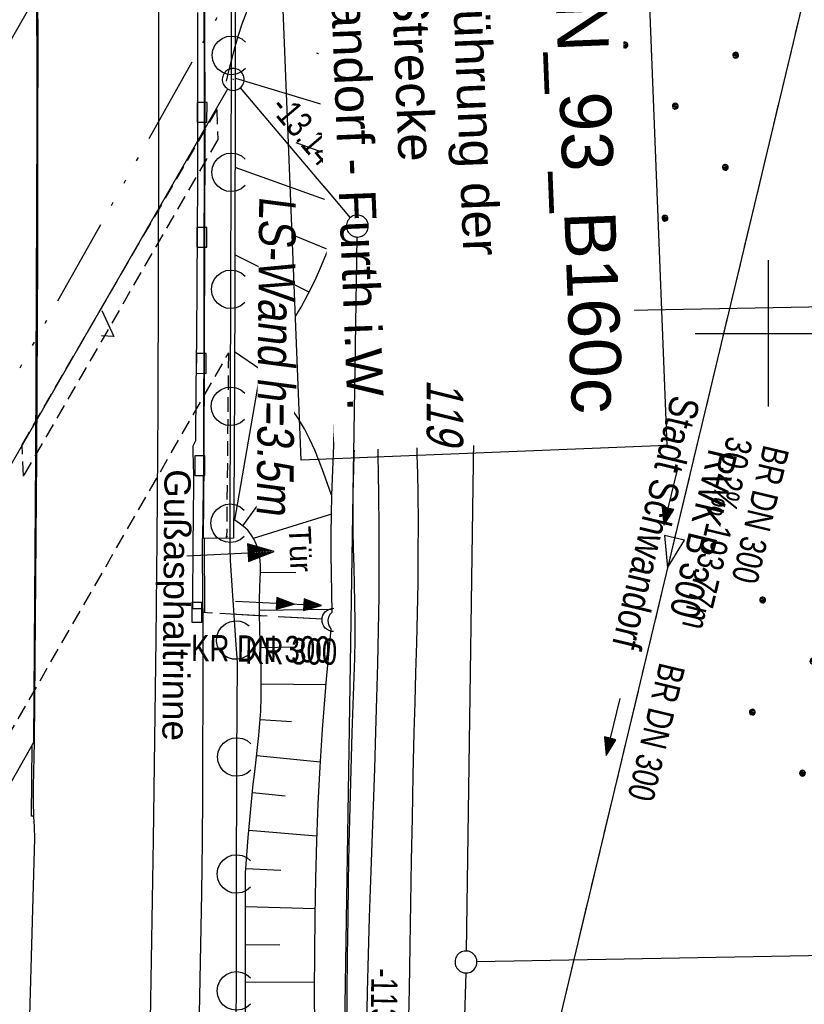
# Model space of a CAD drawing. Extents: x 511155 to 511479, y 464515 to 465450.
# Tile 22 of 41: x 511349 to 511402, y 464754 to 464821. Entities that reach past the tile are written whole.
import ezdxf

# ---------------------------------------------------------------- set-up
doc = ezdxf.new("R2010")
doc.units = 0
doc.header["$LTSCALE"] = 10
doc.header["$MEASUREMENT"] = 0
for name, pattern in [('ACAD_ISO14W100', [25.5, 12, -3, 0.5, -3, 0.5, -3, 0.5, -3]), ('AUSGEZOGEN', [0]), ('LT00', [0]), ('LT11', [0.30000000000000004, 0.2, -0.1]), ('LT12', [0.4, 0.3, -0.1]), ('LT17', [0.15000000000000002, 0.1, -0.05]), ('STRICHLINIE2', [0.375, 0.25, -0.125])]:
    doc.linetypes.add(name, pattern=pattern)
doc.layers.get('0').update_dxf_attribs({"linetype": 'LT00'})
for name, color, linetype in [('--EK_BW_TEXT_B', 20, 'LT00'), ('--EK_FBR', 1, 'LT00'), ('--EK_Halt-Pfeil', 4, 'LT00'), ('--EK_Haltung', 7, 'STRICHLINIE2'), ('--EK_Haltung-Text', 140, 'LT00'), ('--EL_DFK_AB_L', 21, 'LT00'), ('--EL_DFK_AB_P', 7, 'LT00'), ('--EL_Halt-Pfeil', 4, 'LT00'), ('--EL_Haltung', 182, 'STRICHLINIE2'), ('--EL_Haltung-Text', 182, 'LT00'), ('ABSTAND', 8, 'LT00'), ('ABWASSERLTG', 24, 'LT00'), ('ABWASSERLTG_FLIEßPF', 26, 'Continuous'), ('ABWASSERLTG_TEXT', 26, 'Continuous'), ('DB-KABEL', 210, 'ACAD_ISO14W100'), ('DFK_AB_L', 21, 'LT00'), ('DFK_AB_P', 7, 'LT00'), ('DFK_FLUR_NR', 250, 'LT00'), ('DFK_GZPKT', 250, 'LT00'), ('DFK_KATASTER', 250, 'LT00'), ('DFK_NUTZUNG', 250, 'LT00'), ('DL', 182, 'LT12'), ('DL_PFEIL', 201, 'LT00'), ('DL_TEXT', 182, 'LT00'), ('FELDWEG_TEXT', 1, 'Continuous'), ('LS-WAND_TEXT', 11, 'Continuous'), ('PFEIL', 140, 'AUSGEZOGEN'), ('RINNE_TEXT', 11, 'Continuous'), ('TOR_TEXT_B', 11, 'Continuous'), ('V103_AFBR_BAB', 250, 'LT00'), ('V103_BOESCH', 250, 'LT00'), ('V103_BOSCHUNG', 250, 'LT00'), ('V103_BR_KAPPE', 30, 'LT00'), ('V103_BR_WID', 30, 'LT17'), ('V103_BRUECK', 30, 'LT17'), ('V103_FELDWEG', 250, 'LT11'), ('V103_GRABEN', 250, 'LT00'), ('V103_H_BORD', 8, 'LT00'), ('V103_LAERM', 11, 'LT00'), ('V103_LD_MARK', 250, 'LT00'), ('V103_RASTER', 250, 'LT00'), ('V103_RINNE', 182, 'LT00'), ('V103_SINKK', 182, 'LT00'), ('V103_TOR', 10, 'LT00'), ('V103_UK_DURCH', 182, 'LT00')]:
    doc.layers.add(name, color=color, linetype=linetype)
doc.styles.add('Arial', font='ARIAL.TTF')
doc.styles.add('Beschrift', font='ARIAL.TTF')
doc.styles.add('Haltungsbeschriftung', font='ARIAL.TTF', dxfattribs={"width": 0.75})
doc.styles.get("Standard").update_dxf_attribs({"font": 'ARIAL.TTF'})
doc.styles.add('Versorgungsltg', font='ARIAL.TTF', dxfattribs={"width": 0.8, "height": 2})

# ---------------------------------------------------------------- blocks, each defined once
blk = doc.blocks.new('SYMB7052')
at = {"color": 0, "linetype": 'ByBlock'}
blk.add_lwpolyline([(0, 0), (0, 0.196), (0.076, 0.156)], dxfattribs=at)
blk = doc.blocks.new('SYMB7010')
at = {"color": 0, "linetype": 'ByBlock'}
for points in [[(-0.031408, 0.499213), (-0.09372799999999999, 0.4913399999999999), (-0.15457, 0.4757189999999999), (-0.212975, 0.452595), (-0.268021, 0.422333), (-0.31884, 0.385411), (-0.36463, 0.342411), (-0.40467, 0.29401), (-0.438329, 0.240973), (-0.465074, 0.184136), (-0.484486, 0.124395), (-0.496256, 0.062692), (-0.5002, 0)], [(0.5002, 0), (0.496256, 0.062692), (0.4844850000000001, 0.124395), (0.465074, 0.184136), (0.438329, 0.240973), (0.40467, 0.29401), (0.36463, 0.342411), (0.31884, 0.385411), (0.268021, 0.422333), (0.212975, 0.452595), (0.15457, 0.4757189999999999), (0.09372799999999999, 0.4913399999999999), (0.031408, 0.499213), (-0.031408, 0.499213)], [(-0.5002, 0), (-0.496256, -0.062692), (-0.484486, -0.124395), (-0.465075, -0.184136), (-0.438329, -0.240973), (-0.404671, -0.29401), (-0.36463, -0.342411), (-0.31884, -0.385411), (-0.268021, -0.422333), (-0.212975, -0.452595), (-0.154571, -0.4757189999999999), (-0.09372799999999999, -0.4913399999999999), (-0.031408, -0.499213), (0.031408, -0.499213)], [(0.031408, -0.499213), (0.09372799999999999, -0.491341), (0.15457, -0.4757189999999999), (0.212975, -0.452595), (0.268021, -0.422333), (0.31884, -0.385411), (0.36463, -0.342411), (0.404671, -0.294011), (0.438329, -0.240974), (0.465075, -0.184136), (0.484486, -0.124395), (0.496256, -0.062692), (0.500201, 0)]]:
    blk.add_lwpolyline(points, dxfattribs=at)
blk = doc.blocks.new('SYMB0003')
at = {"color": 0, "linetype": 'ByBlock'}
for p, q in [((-0.015712, 0), (0.010166, 0.012015)), ((0, -0.021257), (-0.015712, 0)), ((0.010166, 0.012015), (0, -0.021257))]:
    blk.add_line(p, q, dxfattribs=at)
for points in [[(-0.031395, 0.499013), (-0.093691, 0.491144), (-0.154509, 0.475528), (-0.21289, 0.452414), (-0.267913, 0.422164), (-0.318712, 0.385257), (-0.364484, 0.342274), (-0.404509, 0.293893), (-0.438154, 0.240877), (-0.464888, 0.184062), (-0.484292, 0.124345), (-0.496058, 0.062667), (-0.5, 0)], [(0.5, 0), (0.496057, 0.062667), (0.484292, 0.124345), (0.464888, 0.184062), (0.438153, 0.240877), (0.404509, 0.293893), (0.364484, 0.342274), (0.318712, 0.385257), (0.267913, 0.422164), (0.21289, 0.452414), (0.154509, 0.475528), (0.093691, 0.491144), (0.031395, 0.499013), (-0.031395, 0.499013)], [(-0.5, 0), (-0.496058, -0.062667), (-0.484292, -0.124345), (-0.464888, -0.184062), (-0.438154, -0.240877), (-0.404509, -0.293893), (-0.364485, -0.342274), (-0.318712, -0.385257), (-0.267914, -0.422164), (-0.21289, -0.452414), (-0.154509, -0.475529), (-0.093691, -0.491144), (-0.031395, -0.499014), (0.031395, -0.499014)], [(0.031395, -0.499014), (0.093691, -0.491144), (0.154509, -0.475529), (0.21289, -0.452414), (0.267914, -0.422164), (0.318712, -0.385257), (0.364485, -0.342274), (0.404509, -0.293893), (0.438154, -0.240877), (0.4648890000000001, -0.184062), (0.484292, -0.124345), (0.496058, -0.062667), (0.5, 0)]]:
    blk.add_lwpolyline(points, dxfattribs=at)
blk = doc.blocks.new('ABWASSER-FLIEßPF')
at = {"layer": 'ABWASSERLTG_FLIEßPF'}
for p, q in [((-2.109367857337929, 0.7031464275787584), (-2.10938214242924, -0.7031035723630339)), ((0, 0), (-2.109367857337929, 0.7031464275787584)), ((-2.10938214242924, -0.7031035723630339), (0, 0))]:
    blk.add_line(p, q, dxfattribs=at)
blk = doc.blocks.new('Ackerland7')
at = {"layer": 'DFK_NUTZUNG', "color": 0, "linetype": 'ByBlock'}
for p, q in [((-4, 3.92803148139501), (-4, 3.669651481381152)), ((-3.949999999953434, 3.627791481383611), (-3.949999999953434, 3.969891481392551)), ((-3.899999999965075, 3.990481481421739), (-3.899999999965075, 3.607201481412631)), ((-3.849999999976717, 3.60088148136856), (-3.849999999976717, 3.996801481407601)), ((-3.799999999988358, 3.990481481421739), (-3.799999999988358, 3.607201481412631)), ((-3.75, 3.627791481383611), (-3.75, 3.969891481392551)), ((-3.699999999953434, 3.92803148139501), (-3.699999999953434, 3.669651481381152)), ((-3.649999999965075, 3.797581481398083), (-3.649999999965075, 3.800291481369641)), ((3.699999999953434, 3.92918999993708), (3.699999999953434, 3.670809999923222)), ((3.749999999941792, 3.62894999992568), (3.749999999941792, 3.971049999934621)), ((3.799999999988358, 3.991639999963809), (3.799999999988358, 3.6083599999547)), ((3.849999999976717, 3.60203999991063), (3.849999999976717, 3.997959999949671)), ((3.899999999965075, 3.991639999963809), (3.899999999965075, 3.6083599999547)), ((3.949999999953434, 3.62894999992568), (3.949999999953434, 3.971049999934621)), ((3.999999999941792, 3.92918999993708), (3.999999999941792, 3.670809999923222)), ((4.049999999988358, 3.798739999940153), (4.049999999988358, 3.801449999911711)), ((-7.849999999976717, 0.1291857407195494), (-7.849999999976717, -0.1291942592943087)), ((-7.799999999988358, -0.1710642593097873), (-7.799999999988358, 0.1710457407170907)), ((-7.75, 0.1916357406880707), (-7.75, -0.19164425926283)), ((-7.699999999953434, -0.1979742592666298), (-7.699999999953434, 0.1979557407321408)), ((-7.649999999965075, 0.1916357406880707), (-7.649999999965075, -0.19164425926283)), ((-7.599999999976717, -0.1710642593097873), (-7.599999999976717, 0.1710457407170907)), ((-7.549999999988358, 0.1291857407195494), (-7.549999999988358, -0.1291942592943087)), ((-7.5, -0.001264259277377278), (-7.5, 0.001445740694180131)), ((-0.1499999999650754, 0.129190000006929), (-0.1499999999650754, -0.129190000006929)), ((-0.09999999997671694, -0.1710500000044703), (-0.09999999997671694, 0.1710500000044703)), ((-0.04999999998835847, 0.1916399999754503), (-0.04999999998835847, -0.1916399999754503)), ((0, -0.1979600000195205), (0, 0.1979600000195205)), ((0.05000000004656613, 0.1916399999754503), (0.05000000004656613, -0.1916399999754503)), ((0.1000000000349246, -0.1710500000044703), (0.1000000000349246, 0.1710500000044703)), ((0.1500000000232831, 0.129190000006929), (0.1500000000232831, -0.129190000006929)), ((0.2000000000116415, -0.001259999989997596), (0.2000000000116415, 0.001459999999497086)), ((7.549999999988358, 0.129190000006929), (7.549999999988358, -0.129190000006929)), ((7.599999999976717, -0.1710500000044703), (7.599999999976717, 0.1710500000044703)), ((7.649999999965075, 0.1916399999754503), (7.649999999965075, -0.1916399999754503)), ((7.699999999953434, -0.1979600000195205), (7.699999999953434, 0.1979600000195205)), ((7.749999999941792, 0.1916399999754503), (7.749999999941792, -0.1916399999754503)), ((7.799999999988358, -0.1710500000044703), (7.799999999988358, 0.1710500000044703)), ((7.849999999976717, 0.129190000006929), (7.849999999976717, -0.129190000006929)), ((7.899999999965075, -0.001259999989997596), (7.899999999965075, 0.001459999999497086)), ((-4, -3.670814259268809), (-4, -3.929194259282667)), ((-3.949999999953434, -3.971054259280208), (-3.949999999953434, -3.628954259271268)), ((-3.899999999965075, -3.608364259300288), (-3.899999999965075, -3.991644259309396)), ((-3.849999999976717, -3.997964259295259), (-3.849999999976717, -3.602044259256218)), ((-3.799999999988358, -3.608364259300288), (-3.799999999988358, -3.991644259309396)), ((-3.75, -3.971064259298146), (-3.75, -3.628954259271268)), ((-3.699999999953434, -3.670814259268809), (-3.699999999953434, -3.929194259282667)), ((-3.649999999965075, -3.801264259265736), (-3.649999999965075, -3.798554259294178)), ((3.699999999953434, -3.670814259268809), (3.699999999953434, -3.929194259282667)), ((3.749999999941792, -3.971054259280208), (3.749999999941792, -3.628954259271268)), ((3.799999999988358, -3.608364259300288), (3.799999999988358, -3.991644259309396)), ((3.849999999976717, -3.997964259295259), (3.849999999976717, -3.602044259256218)), ((3.899999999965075, -3.608364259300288), (3.899999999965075, -3.991644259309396)), ((3.949999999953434, -3.971054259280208), (3.949999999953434, -3.628954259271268)), ((3.999999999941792, -3.670814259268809), (3.999999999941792, -3.929194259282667)), ((4.049999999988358, -3.801264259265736), (4.049999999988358, -3.798554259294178))]:
    blk.add_line(p, q, dxfattribs=at)
for points in [[(-3.649999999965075, 3.798841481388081), (-3.66980999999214, 3.885621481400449), (-3.725299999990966, 3.955211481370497), (-3.805499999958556, 3.993831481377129), (-3.894499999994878, 3.993831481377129), (-3.974699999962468, 3.955211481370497), (-4.030189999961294, 3.885621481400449), (-4.049999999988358, 3.798841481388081), (-4.030189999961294, 3.712061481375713), (-3.974699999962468, 3.642471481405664), (-3.894499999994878, 3.603851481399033), (-3.805499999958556, 3.603851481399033), (-3.725299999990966, 3.642471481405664), (-3.66980999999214, 3.712061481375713), (-3.649999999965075, 3.798841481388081)], [(4.049999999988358, 3.799999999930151), (4.030189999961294, 3.886779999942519), (3.974699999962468, 3.956369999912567), (3.89449999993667, 3.994989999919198), (3.805499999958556, 3.994989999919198), (3.725299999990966, 3.956369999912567), (3.66980999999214, 3.886779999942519), (3.649999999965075, 3.799999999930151), (3.66980999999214, 3.713219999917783), (3.725299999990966, 3.643629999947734), (3.805499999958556, 3.605009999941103), (3.89449999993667, 3.605009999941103), (3.974699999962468, 3.643629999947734), (4.030189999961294, 3.713219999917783), (4.049999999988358, 3.799999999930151)], [(-7.5, -4.259287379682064e-06), (-7.519809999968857, 0.08677574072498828), (-7.575299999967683, 0.1563657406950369), (-7.655499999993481, 0.1949757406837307), (-7.744499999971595, 0.1949757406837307), (-7.824699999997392, 0.1563657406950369), (-7.880189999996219, 0.08677574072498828), (-7.899999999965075, -4.259287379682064e-06)], [(0.2000000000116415, 0), (0.180190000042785, 0.08678000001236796), (0.1247000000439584, 0.1563699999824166), (0.04450000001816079, 0.1949899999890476), (-0.04449999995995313, 0.1949899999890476), (-0.1246999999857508, 0.1563699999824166), (-0.1801899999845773, 0.08678000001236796), (-0.1999999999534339, 0)], [(-0.1999999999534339, 0), (-0.1801899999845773, -0.08678000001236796), (-0.1246999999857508, -0.1563699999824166), (-0.04449999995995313, -0.1949899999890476), (0.04450000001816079, -0.1949899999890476), (0.1247000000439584, -0.1563699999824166), (0.180190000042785, -0.08678000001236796), (0.2000000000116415, 0)], [(7.899999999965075, 0), (7.880189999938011, 0.08678000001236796), (7.824699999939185, 0.1563699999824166), (7.744499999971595, 0.1949899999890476), (7.655499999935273, 0.1949899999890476), (7.575299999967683, 0.1563699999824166), (7.519809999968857, 0.08678000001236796), (7.499999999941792, 0)], [(7.499999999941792, 0), (7.519809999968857, -0.08678000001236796), (7.575299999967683, -0.1563699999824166), (7.655499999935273, -0.1949899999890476), (7.744499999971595, -0.1949899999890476), (7.824699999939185, -0.1563699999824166), (7.880189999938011, -0.08678000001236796), (7.899999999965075, 0)], [(-7.899999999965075, -4.259287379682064e-06), (-7.880189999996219, -0.08678425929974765), (-7.824699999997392, -0.1563742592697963), (-7.744499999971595, -0.1949942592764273), (-7.655499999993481, -0.1949942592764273), (-7.575299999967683, -0.1563742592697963), (-7.519809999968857, -0.08678425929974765), (-7.5, -4.259287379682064e-06)], [(-3.649999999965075, -3.800004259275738), (-3.66980999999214, -3.71322425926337), (-3.725299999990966, -3.643634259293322), (-3.805499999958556, -3.605014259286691), (-3.894499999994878, -3.605014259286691), (-3.974699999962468, -3.643634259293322), (-4.030189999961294, -3.71322425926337), (-4.049999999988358, -3.800004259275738), (-4.030189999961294, -3.886784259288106), (-3.974699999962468, -3.956374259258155), (-3.894499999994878, -3.994994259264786), (-3.805499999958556, -3.994994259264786), (-3.725299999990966, -3.956374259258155), (-3.66980999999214, -3.886784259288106), (-3.649999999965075, -3.800004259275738)], [(4.049999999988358, -3.800004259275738), (4.030189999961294, -3.71322425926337), (3.974699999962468, -3.643634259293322), (3.89449999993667, -3.605014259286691), (3.805499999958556, -3.605014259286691), (3.725299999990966, -3.643634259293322), (3.66980999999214, -3.71322425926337), (3.649999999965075, -3.800004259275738), (3.66980999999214, -3.886784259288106), (3.725299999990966, -3.956374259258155), (3.805499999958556, -3.994994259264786), (3.89449999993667, -3.994994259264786), (3.974699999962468, -3.956374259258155), (4.030189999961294, -3.886784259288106), (4.049999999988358, -3.800004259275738)]]:
    blk.add_lwpolyline(points, dxfattribs=at)
blk = doc.blocks.new('Pfreil3')
at = {"layer": 'PFEIL'}
blk.add_hatch(color=256, dxfattribs=at).paths.add_polyline_path([(-1.549414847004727, 0.2733797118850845), (-1.549414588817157, -0.2733793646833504), (0, 0)])
for p, q in [((-1.549414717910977, 1.736007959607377e-07), (-4.830528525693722, 7.105427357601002e-14)), ((-1.549414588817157, -0.2733793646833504), (-1.549414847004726, 0.2733797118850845)), ((-1.549414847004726, 0.2733797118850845), (0, 0)), ((0, 0), (-1.549414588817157, -0.2733793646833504))]:
    blk.add_line(p, q, dxfattribs=at)
blk = doc.blocks.new('SYMB0070')
at = {"color": 0, "linetype": 'ByBlock'}
for p, q in [((-0.5, 0), (0.2, 0)), ((0.5, 0), (0.2, 0.1)), ((0.2, 0.1), (0.2, 0)), ((0.468, 0), (0.21, 0.086)), ((0.21, 0.086), (0.21, -0.086)), ((0.21, -0.086), (0.468, 0)), ((0.22, -0.07200000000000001), (0.4370000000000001, 0)), ((0.23, -0.058), (0.405, 0)), ((0.24, -0.045), (0.374, 0)), ((0.342, 0), (0.25, 0.031)), ((0.25, 0.031), (0.25, -0.031)), ((0.25, -0.031), (0.342, 0)), ((0.26, -0.017), (0.31, 0)), ((0.27, -0.003), (0.279, 0))]:
    blk.add_line(p, q, dxfattribs=at)
for points in [[(0.2, 0), (0.2, -0.1), (0.5, 0)], [(0.4370000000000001, 0), (0.22, 0.07200000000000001), (0.22, -0.07200000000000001)], [(0.405, 0), (0.23, 0.058), (0.23, -0.058)], [(0.374, 0), (0.24, 0.045), (0.24, -0.045)], [(0.31, 0), (0.26, 0.017), (0.26, -0.017)], [(0.279, 0), (0.27, 0.003), (0.27, -0.003)]]:
    blk.add_lwpolyline(points, dxfattribs=at)
blk = doc.blocks.new('SYMB0011')
at = {"color": 0, "linetype": 'ByBlock'}
for p, q in [((0.5, 0), (-0.5, 0)), ((0, 0.5), (0, -0.5))]:
    blk.add_line(p, q, dxfattribs=at)
blk = doc.blocks.new('SYMB7122')
at = {"color": 0, "linetype": 'ByBlock'}
for points in [[(-0.109975, -0.002365), (-0.106745, 0.026562), (-0.096041, 0.053629), (-0.078613, 0.076941), (-0.05568099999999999, 0.09486599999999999), (-0.028851, 0.106149), (0, 0.11)], [(0, 0.11), (0.028851, 0.106149), (0.05568099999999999, 0.09486599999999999), (0.078613, 0.076941), (0.096041, 0.053629), (0.106745, 0.026562), (0.109975, -0.002365)], [(-0.07523400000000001, -0.080249), (-0.09364700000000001, -0.057708), (-0.105504, -0.031126), (-0.109975, -0.002365)], [(0.109975, -0.002365), (0.105504, -0.031126), (0.09364700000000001, -0.057708), (0.07523400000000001, -0.080249)]]:
    blk.add_lwpolyline(points, dxfattribs=at)
blk = doc.blocks.new('SYMB0652')
at = {"color": 0, "linetype": 'ByBlock'}
blk.add_lwpolyline([(-0.15, -0.075), (0.15, -0.075), (0.15, 0.075), (-0.15, 0.075), (-0.15, -0.075)], dxfattribs=at)
blk = doc.blocks.new('SYMB1107')
at = {"color": 0, "linetype": 'ByBlock'}
for points in [[(-0.2, 0), (-0.196157, 0.039018), (-0.184776, 0.076537), (-0.166294, 0.111114), (-0.141421, 0.141421), (-0.111114, 0.166294), (-0.076537, 0.184776), (-0.039018, 0.196157), (0, 0.2)], [(0, 0.2), (0.039018, 0.196157), (0.076537, 0.184776), (0.111114, 0.166294), (0.141421, 0.141421), (0.166294, 0.111114), (0.184776, 0.076537), (0.196157, 0.039018), (0.2, 0)]]:
    blk.add_lwpolyline(points, dxfattribs=at)

msp = doc.modelspace()

# ---------------------------------------------------------------- linework, layer by layer
at = {"layer": '--EK_FBR'}
for points in [[(511350.02685, 464823.892179), (511350.032414, 464819.171605), (511350.032024, 464814.451024), (511350.0248430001, 464809.872613), (511350.011936, 464805.294166), (511349.994695, 464800.715776), (511349.974569, 464796.137425), (511349.953033, 464791.559018), (511349.804042, 464772.03201), (511349.77046, 464771.022583), (511349.742541, 464770.013305), (511349.725917, 464769.004168), (511349.726191, 464767.995394), (511349.749033, 464766.986979), (511349.782987, 464766.22448), (511349.825031, 464765.462073), (511349.427032, 464751.703046)], [(511375.7860430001, 464810.061954), (511375.446503, 464809.013658), (511375.113765, 464807.964257), (511374.794672, 464806.912532), (511374.4960229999, 464805.857417), (511374.224622, 464804.79773), (511373.9873270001, 464803.732369), (511373.750412, 464802.421545), (511373.568258, 464801.101664), (511373.43452, 464799.77385), (511373.342875, 464798.439226), (511373.286991, 464797.0990689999), (511373.260531, 464795.754351), (511373.257183, 464794.406347), (511373.270624, 464793.056183), (511373.2944890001, 464791.70498), (511373.322474, 464790.3538640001), (511373.348271, 464789.0040359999), (511373.375007, 464786.67249), (511373.378866, 464784.346986), (511373.362534, 464782.0261810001), (511373.328734, 464779.708808), (511373.2801479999, 464777.393675), (511373.219503, 464775.079362), (511373.149459, 464772.764754), (511373.06513, 464770.226017), (511372.976136, 464767.685569), (511372.885928, 464765.1439270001), (511372.797844, 464762.601224), (511372.715313, 464760.058053), (511372.641707, 464757.514625), (511372.580428, 464754.971302), (511372.53484, 464752.428449)], [(511375.4078859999, 464752.255513), (511375.457554, 464755.179533), (511375.505807, 464758.10365), (511375.5547, 464761.027487), (511375.6062560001, 464763.950589), (511375.6625560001, 464766.872505), (511375.725595, 464769.7929310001), (511375.797396, 464772.711414), (511375.853155, 464774.7517279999), (511375.9102029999, 464776.791789), (511375.96453, 464778.8321229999), (511376.0120930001, 464780.873565), (511376.048888, 464782.917023), (511376.0709020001, 464784.963027), (511376.074134, 464787.012411), (511376.054541, 464789.066007), (511376.029375, 464790.384479), (511375.999414, 464791.703983), (511375.970884, 464793.023543), (511375.950095, 464794.342341), (511375.943236, 464795.6593220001), (511375.9565649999, 464796.973591), (511375.9963229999, 464798.284248), (511376.068696, 464799.59024), (511376.180019, 464800.890672), (511376.336459, 464802.184568), (511376.544255, 464803.471028), (511376.743118, 464804.462256), (511376.970803, 464805.449204), (511377.2215270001, 464806.432788), (511377.489546, 464807.413926), (511377.769106, 464808.393344), (511378.0544270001, 464809.371884)], [(511361.319014, 464781.1890359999), (511361.320398, 464777.9985), (511361.319203, 464774.808015), (511361.312793, 464771.617629), (511361.298592, 464768.427317), (511361.274024, 464765.2370520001), (511361.232504, 464761.707259), (511361.176831, 464758.1776689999), (511361.108765, 464754.6482), (511361.030018, 464751.118995)]]:
    msp.add_lwpolyline(points, dxfattribs=at)
at = {"layer": '--EK_Haltung'}
msp.add_line((511369.4856199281, 464780.4485486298), (511361.252525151, 464780.9052605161), dxfattribs=at)
at = {"layer": '--EL_DFK_AB_L'}
for p, q in [((511362.575162, 464845.0004350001), (511333.215424, 464794.168995)), ((511332.474995, 464763.759615), (511363.035429, 464816.720131))]:
    msp.add_line(p, q, dxfattribs=at)
at = {"layer": '--EL_Haltung'}
msp.add_line((511369.4856199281, 464780.4485486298), (511361.252525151, 464780.9052605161), dxfattribs=at)
at = {"layer": 'ABWASSERLTG'}
msp.add_lwpolyline([(511463.426733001, 464907.8571931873), (511417.4409999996, 464885.6770000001), (511372.366591, 464697.220154), (511317.8949999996, 464685.9249999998)], dxfattribs=at)
at = {"layer": 'DB-KABEL', "ltscale": 0.05, "flags": 128}
msp.add_lwpolyline([(511215.4431438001, 464627.2939247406), (511237.705547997, 464647.5780420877), (511246.6335662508, 464656.2048622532), (511261.7014650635, 464672.615665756), (511279.4315443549, 464692.2005320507), (511296.82848363, 464715.9286422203, 5.381037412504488), (511297.8535526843, 464717.3043883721), (511314.2640517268, 464738.9768086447), (511310.8824207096, 464740.6975032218), (511312.2978382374, 464742.9715283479), (511314.2640517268, 464745.5537375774), (511317.5239952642, 464743.6474321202), (511326.0207701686, 464759.0402941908), (511336.1699329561, 464775.9437253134), (511343.9282939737, 464788.9348648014), (511364.6254703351, 464825.7099497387), (511380.1722560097, 464856.0851135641), (511401.0758047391, 464896.9689387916), (511418.0993331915, 464930.3785952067)], format="xyb", dxfattribs=at)
at = {"layer": 'DFK_AB_L'}
for p, q in [((511362.575162, 464845.0004350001), (511333.215424, 464794.168995)), ((511332.474995, 464763.759615), (511363.035429, 464816.720131)), ((511363.89482, 464816.797277), (511371.415749, 464807.912085)), ((511370.151872, 464694.7096979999), (511371.8885229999, 464806.589958))]:
    msp.add_line(p, q, dxfattribs=at)
at = {"layer": 'DFK_KATASTER'}
for p, q in [((511401.99151, 464860.6563560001), (511377.408746, 464817.1027100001)), ((511403.405142, 464855.2248810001), (511380.525242, 464814.1549189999)), ((511372.268735, 464807.992885), (511376.671568, 464815.7970189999)), ((511379.991425, 464802.150107), (511380.149117, 464812.749777)), ((511380.73019, 464801.4133520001), (511467.5760530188, 464803.0059796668)), ((511379.969092, 464800.649861), (511379.341196, 464757.759955)), ((511469.3310138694, 464758.6590085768), (511380.080016, 464757.023808)), ((511379.310905, 464756.259829), (511378.589473, 464728.2894060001))]:
    msp.add_line(p, q, dxfattribs=at)
at = {"layer": 'DL'}
msp.add_line((511369.4856199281, 464780.4485486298), (511361.252525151, 464780.9052605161), dxfattribs=at)
at = {"layer": 'V103_AFBR_BAB'}
for points in [[(511350.02685, 464823.892179), (511350.032414, 464819.171605), (511350.032024, 464814.451024), (511350.0248430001, 464809.872613), (511350.011936, 464805.294166), (511349.994695, 464800.715776), (511349.974569, 464796.137425), (511349.953033, 464791.559018), (511349.804042, 464772.03201), (511349.77046, 464771.022583), (511349.742541, 464770.013305), (511349.725917, 464769.004168), (511349.726191, 464767.995394), (511349.749033, 464766.986979), (511349.782987, 464766.22448), (511349.825031, 464765.462073), (511349.427032, 464751.703046)], [(511375.7860430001, 464810.061954), (511375.446503, 464809.013658), (511375.113765, 464807.964257), (511374.794672, 464806.912532), (511374.4960229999, 464805.857417), (511374.224622, 464804.79773), (511373.9873270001, 464803.732369), (511373.750412, 464802.421545), (511373.568258, 464801.101664), (511373.43452, 464799.77385), (511373.342875, 464798.439226), (511373.286991, 464797.0990689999), (511373.260531, 464795.754351), (511373.257183, 464794.406347), (511373.270624, 464793.056183), (511373.2944890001, 464791.70498), (511373.322474, 464790.3538640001), (511373.348271, 464789.0040359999), (511373.375007, 464786.67249), (511373.378866, 464784.346986), (511373.362534, 464782.0261810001), (511373.328734, 464779.708808), (511373.2801479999, 464777.393675), (511373.219503, 464775.079362), (511373.149459, 464772.764754), (511373.06513, 464770.226017), (511372.976136, 464767.685569), (511372.885928, 464765.1439270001), (511372.797844, 464762.601224), (511372.715313, 464760.058053), (511372.641707, 464757.514625), (511372.580428, 464754.971302), (511372.53484, 464752.428449)], [(511375.4078859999, 464752.255513), (511375.457554, 464755.179533), (511375.505807, 464758.10365), (511375.5547, 464761.027487), (511375.6062560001, 464763.950589), (511375.6625560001, 464766.872505), (511375.725595, 464769.7929310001), (511375.797396, 464772.711414), (511375.853155, 464774.7517279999), (511375.9102029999, 464776.791789), (511375.96453, 464778.8321229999), (511376.0120930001, 464780.873565), (511376.048888, 464782.917023), (511376.0709020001, 464784.963027), (511376.074134, 464787.012411), (511376.054541, 464789.066007), (511376.029375, 464790.384479), (511375.999414, 464791.703983), (511375.970884, 464793.023543), (511375.950095, 464794.342341), (511375.943236, 464795.6593220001), (511375.9565649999, 464796.973591), (511375.9963229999, 464798.284248), (511376.068696, 464799.59024), (511376.180019, 464800.890672), (511376.336459, 464802.184568), (511376.544255, 464803.471028), (511376.743118, 464804.462256), (511376.970803, 464805.449204), (511377.2215270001, 464806.432788), (511377.489546, 464807.413926), (511377.769106, 464808.393344), (511378.0544270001, 464809.371884)], [(511361.319014, 464781.1890359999), (511361.320398, 464777.9985), (511361.319203, 464774.808015), (511361.312793, 464771.617629), (511361.298592, 464768.427317), (511361.274024, 464765.2370520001), (511361.232504, 464761.707259), (511361.176831, 464758.1776689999), (511361.108765, 464754.6482), (511361.030018, 464751.118995)]]:
    msp.add_lwpolyline(points, dxfattribs=at)
at = {"layer": 'V103_BOESCH'}
for points in [[(511362.955068, 464817.243957), (511363.142392, 464818.038653), (511363.336418, 464818.830865), (511363.543942, 464819.61819), (511363.771688, 464820.398107), (511364.026354, 464821.168248), (511364.367007, 464822.0610560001), (511364.745992, 464822.939804), (511365.154893, 464823.807367), (511365.585283, 464824.666847), (511366.0287060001, 464825.521117), (511366.47672, 464826.373201), (511367.582871, 464828.5028810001), (511368.668964, 464830.637303), (511369.738836, 464832.7764270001), (511370.796325, 464834.920254), (511372.384159, 464838.182346), (511373.95447, 464841.454091), (511375.509538, 464844.734319), (511377.051508, 464848.021855), (511378.582661, 464851.315491), (511380.105145, 464854.614053), (511381.621196, 464857.916444), (511383.13304, 464861.2214569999)], [(511365.2378140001, 464797.412897), (511365.822834, 464798.278764), (511366.401994, 464799.147529), (511366.969404, 464800.021861), (511367.519201, 464800.904735), (511368.04549, 464801.798972), (511368.542435, 464802.707318), (511369.004141, 464803.632594), (511369.387329, 464804.483755), (511369.742729, 464805.348322), (511370.076036, 464806.223698), (511370.392935, 464807.1070520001), (511370.699085, 464807.995784), (511371.000202, 464808.887256), (511371.3019520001, 464809.778639), (511371.920522, 464811.546692), (511372.567499, 464813.302125), (511373.2461939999, 464815.043276), (511373.959871, 464816.768174), (511374.71188, 464818.4751939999), (511375.50552, 464820.162445), (511376.315607, 464821.776551)], [(511370.12655, 464788.943656), (511369.857344, 464789.721278), (511369.581478, 464790.494971), (511369.292303, 464791.260579), (511368.983182, 464792.014097), (511368.647462, 464792.7514439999), (511368.278462, 464793.468768), (511367.869531, 464794.161911), (511367.483316, 464794.73539), (511367.068538, 464795.291704), (511366.630868, 464795.834133), (511366.176051, 464796.3661100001), (511365.709804, 464796.891221), (511365.2378140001, 464797.412897)], [(511364.244513, 464721.862108), (511364.251204, 464763.099306), (511364.342863, 464764.313978), (511364.4381350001, 464765.528489), (511364.540674, 464766.742676), (511364.6541229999, 464767.956607), (511364.7820979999, 464769.170045), (511364.879166, 464770.003468), (511364.979016, 464770.836544), (511365.075889, 464771.669579), (511365.16397, 464772.502418), (511365.237499, 464773.335445), (511365.2907, 464774.16843), (511365.321617, 464775.109186), (511365.326458, 464776.050436), (511365.3124149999, 464776.992314), (511365.2867, 464777.935409), (511365.256559, 464778.879856), (511365.229138, 464779.8260149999), (511365.211684, 464780.7740180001), (511365.211437, 464781.72423), (511365.235576, 464782.677086), (511365.257724, 464783.177621), (511365.273395, 464783.677365), (511365.267424, 464784.1745729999), (511365.224687, 464784.667501), (511365.129959, 464785.1544770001), (511365.010078, 464785.531349), (511364.848453, 464785.893664), (511364.644977, 464786.231647), (511364.399516, 464786.535594), (511364.1232569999, 464786.7925100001), (511363.820575, 464787.0220390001), (511363.442404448, 464787.2800722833)]]:
    msp.add_lwpolyline(points, dxfattribs=at)
at = {"layer": 'V103_BOSCHUNG'}
for p, q in [((511365.332683, 464824.167195), (511375.26762, 464819.667574)), ((511369.097154, 464819.193945), (511374.218625, 464817.366527)), ((511363.555801, 464817.444107), (511373.010029, 464814.5952399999)), ((511371.908634, 464811.513313), (511367.723692, 464813.025916)), ((511370.935358, 464808.694799), (511363.533358, 464811.334468)), ((511369.890192, 464805.728291), (511366.708258, 464807.028008)), ((511368.597571, 464802.8141810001), (511363.5177649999, 464805.369141)), ((511367.003572, 464800.075897), (511365.255265, 464801.13705)), ((511365.308887, 464797.517871), (511363.493704, 464798.746646)), ((511363.5156020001, 464787.230327), (511365.285198, 464797.360638)), ((511364.072396, 464786.833255), (511366.295219, 464789.922835)), ((511364.786628, 464786.0055189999), (511370.143578, 464787.656244)), ((511365.273282, 464783.672016), (511367.689736, 464783.653342)), ((511365.20945, 464781.0759850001), (511370.150488, 464781.130952)), ((511365.268072, 464778.5209149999), (511367.6227770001, 464778.554772)), ((511365.326533, 464776.023944), (511369.744513, 464775.978499)), ((511365.256052, 464773.591124), (511367.393072, 464773.4576270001)), ((511365.0141649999, 464771.133958), (511369.354282, 464770.704121)), ((511364.721116, 464768.60941), (511366.9694689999, 464768.376783)), ((511364.4799180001, 464766.034992), (511369.114846, 464765.627588)), ((511364.27462, 464763.411526), (511366.6578470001, 464763.284184)), ((511364.250835, 464760.799595), (511368.991292, 464760.67269)), ((511364.250411, 464758.19546), (511366.606786, 464758.186167)), ((511364.249986, 464755.645384), (511368.95416, 464755.626916))]:
    msp.add_line(p, q, dxfattribs=at)
at = {"layer": 'V103_BR_KAPPE'}
msp.add_lwpolyline([(511361.374032, 464785.969044), (511361.428032, 464791.205988), (511361.488034, 464813.930029), (511361.432023, 464837.676015), (511361.344031, 464853.294034), (511361.156022, 464869.3599939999), (511361.052021, 464877.45601), (511363.1080149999, 464877.469036), (511363.171095, 464872.635558), (511363.232683, 464867.802136), (511363.291354, 464862.968637), (511363.345616, 464858.135116), (511363.394002, 464853.3015149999), (511363.457733, 464845.428654), (511363.502972, 464837.555671), (511363.530788, 464829.682571), (511363.542133, 464821.80943), (511363.538016, 464813.936289), (511363.52644, 464808.3498729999), (511363.509041, 464802.763456), (511363.487251, 464797.177094), (511363.462576, 464791.590771), (511363.436435, 464786.00439)], close=True, dxfattribs=at)
msp.add_lwpolyline([(511345.977032, 464837.674016), (511347.39902, 464840.219991), (511347.807026, 464841.004026), (511348.67702, 464842.61699), (511349.89004, 464844.7560149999), (511349.922026, 464838.0770229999), (511349.983027, 464814.449009), (511349.8930270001, 464791.552062), (511349.749031, 464772.017005), (511348.561035, 464769.932037), (511347.672009, 464768.37505), (511347.604017, 464768.553012), (511346.992021, 464767.541082), (511345.71003, 464765.366954), (511345.935029, 464791.5090439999), (511346.0060229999, 464814.3189979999), (511345.977032, 464837.674016)], dxfattribs=at)
at = {"layer": 'V103_BR_WID'}
msp.add_lwpolyline([(511332.076339, 464733.930455), (511332.237358, 464745.037428), (511363.079652, 464798.627642), (511362.956806, 464786.073216)], dxfattribs=at)
at = {"layer": 'V103_BRUECK'}
msp.add_lwpolyline([(511349.0523100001, 464790.233454), (511348.973356, 464792.377166), (511362.287362, 464815.30182), (511362.350271, 464813.255359), (511349.0523100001, 464790.233454)], dxfattribs=at)
at = {"layer": 'V103_FELDWEG', "flags": 128}
for points in [[(511375.7860430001, 464810.061954), (511376.423108, 464811.412817), (511377.063552, 464812.761753), (511377.710864, 464814.106913), (511378.368444, 464815.446333), (511379.0397270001, 464816.778088), (511379.72811, 464818.100287), (511380.4370649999, 464819.411046), (511381.206067, 464820.7735439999), (511381.998199, 464822.123138), (511382.810142, 464823.461718), (511383.6386, 464824.7910649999), (511384.480272, 464826.113032), (511385.33186, 464827.4294729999), (511386.1900439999, 464828.742244), (511387.051527, 464830.053198)], [(511378.0544270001, 464809.371884), (511378.7832680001, 464810.874238), (511379.515911, 464812.374566), (511380.256107, 464813.8707260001), (511381.0076359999, 464815.360731), (511381.774327, 464816.842402), (511382.559887, 464818.31371), (511383.392542, 464819.818683), (511384.245838, 464821.312371), (511385.1164220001, 464822.796588), (511386.000763, 464824.273256), (511386.895442, 464825.744301), (511387.79701, 464827.211534), (511388.702013, 464828.67688)]]:
    msp.add_lwpolyline(points, dxfattribs=at)
at = {"layer": 'V103_GRABEN'}
for points in [[(511378.163318, 464822.010739), (511377.438622, 464820.652056), (511376.640864, 464819.073217), (511375.87824, 464817.476222), (511375.147102, 464815.862606), (511374.443932, 464814.233948), (511373.765085, 464812.59167), (511373.106968, 464810.937346), (511372.739275, 464809.9854770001), (511372.382757, 464809.029546), (511372.0429, 464808.068854), (511371.725263, 464807.102855), (511371.4354060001, 464806.1308939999), (511371.178836, 464805.152271), (511370.961088, 464804.166479), (511370.777469, 464803.118513), (511370.636849, 464802.063009), (511370.532907, 464801.001015), (511370.459292, 464799.933808), (511370.409662, 464798.862511), (511370.377669, 464797.788324), (511370.357008, 464796.71237), (511370.341336, 464795.635774), (511370.324283, 464794.559811), (511370.299545, 464793.485604), (511370.2603359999, 464792.347758), (511370.213214, 464791.212117), (511370.165983, 464790.077771), (511370.12655, 464788.943656), (511370.098028, 464787.606186), (511370.087656, 464786.26783), (511370.091763, 464784.928749), (511370.106756, 464783.589031), (511370.128996, 464782.248988), (511370.154854, 464780.908706), (511370.01289, 464780.766492), (511369.918553, 464780.589054), (511369.8800140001, 464780.391758), (511369.8988649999, 464780.174896), (511369.969441, 464779.968785), (511370.087583, 464779.7858600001), (511369.929911, 464778.067771), (511369.776522, 464776.34947), (511369.631651, 464774.63059), (511369.499549, 464772.910764), (511369.333877, 464770.366441), (511369.20244, 464767.8199609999), (511369.102245, 464765.271663), (511369.030316, 464762.72204), (511368.983667, 464760.171279), (511368.959354, 464757.619952), (511368.9543489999, 464755.068397), (511368.965704, 464752.516801)], [(511371.182162, 464752.341552), (511371.209032, 464754.88565), (511371.236823, 464757.429632), (511371.26786, 464759.97359), (511371.304477, 464762.517387), (511371.348945, 464765.061037), (511371.403593, 464767.604555), (511371.470735, 464770.147804), (511371.552643, 464772.690797), (511371.599166, 464773.963621), (511371.645784, 464775.236449), (511371.688295, 464776.509343), (511371.722498, 464777.782367), (511371.744209, 464779.055584), (511371.74923, 464780.32898), (511371.735861, 464781.567365), (511371.709318, 464782.80584), (511371.676168, 464784.044359), (511371.643049, 464785.282574), (511371.61645, 464786.520512), (511371.6030220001, 464787.757979), (511371.609323, 464788.994699), (511371.628636, 464789.886205), (511371.65715, 464790.7776939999), (511371.690417, 464791.669676), (511371.723908, 464792.562736), (511371.753169, 464793.457079), (511371.780405, 464794.6186560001), (511371.800893, 464795.781951), (511371.822496, 464796.94552), (511371.853139, 464798.107842), (511371.900683, 464799.267551), (511371.972993, 464800.4232), (511372.077976, 464801.5731939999), (511372.223496, 464802.716164), (511372.417469, 464803.8507439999), (511372.626767, 464804.816578), (511372.872368, 464805.775755), (511373.149053, 464806.728909), (511373.451629, 464807.676597), (511373.774915, 464808.619492), (511374.113731, 464809.55823), (511374.46288, 464810.493445), (511375.103734, 464812.161479), (511375.765773, 464813.8179810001), (511376.453592, 464815.46073), (511377.17182, 464817.08754), (511377.925089, 464818.696152), (511378.71801, 464820.284344), (511379.4333640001, 464821.631662)]]:
    msp.add_lwpolyline(points, dxfattribs=at)
at = {"layer": 'V103_H_BORD'}
for points in [[(511361.319121, 464780.952878), (511361.466018, 464780.94197), (511361.45202, 464785.948002)], [(511349.749033, 464766.986979), (511349.618027, 464766.987979), (511349.662372, 464771.849568)]]:
    msp.add_lwpolyline(points, dxfattribs=at)
at = {"layer": 'V103_LAERM'}
for p, q in [((511363.271203, 464811.012609), (511363.291927, 464819.01262)), ((511363.250495, 464803.012674), (511363.271203, 464811.012609)), ((511363.198243, 464787.0126819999), (511363.2292, 464795.01264)), ((511363.624119, 464755.029333), (511363.635625, 464763.0292859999))]:
    msp.add_line(p, q, dxfattribs=at)
for points in [[(511363.291927, 464819.01262), (511363.312052, 464826.79187), (511363.310783, 464827.012558)], [(511363.2292, 464795.01264), (511363.231017, 464795.482363), (511363.250495, 464803.012674)], [(511363.589447, 464779.025688), (511363.221261, 464784.471703), (511363.192041, 464785.4097729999), (511363.198243, 464787.0126819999)], [(511363.654023, 464771.029205), (511363.692554, 464777.5007100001), (511363.589447, 464779.025688)], [(511363.635625, 464763.0292859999), (511363.644945, 464769.5071939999), (511363.654023, 464771.029205)], [(511363.52417, 464747.030004), (511363.621645, 464753.3124229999), (511363.624119, 464755.029333)]]:
    msp.add_lwpolyline(points, dxfattribs=at)
at = {"layer": 'V103_LD_MARK'}
msp.add_lwpolyline([(511357.7262180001, 464751.660088), (511357.846379, 464758.514836), (511357.955256, 464765.369672), (511358.051778, 464772.224629), (511358.134721, 464779.079736), (511358.20302, 464785.934951), (511358.268817, 464794.88651), (511358.308652, 464803.83811), (511358.323512, 464812.789905), (511358.314371, 464821.741857), (511358.282227, 464830.693854), (511358.228092, 464839.645896), (511358.152903, 464848.597907), (511358.057675, 464857.549813), (511357.943381, 464866.501651)], dxfattribs=at)
at = {"layer": 'V103_RASTER'}
for p, q in [((511400.000513, 464804.9997930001), (511400.000507, 464794.999754)), ((511395.001149, 464799.999535), (511405.00115, 464799.999528))]:
    msp.add_line(p, q, dxfattribs=at)
at = {"layer": 'V103_RINNE'}
msp.add_line((511361.319014, 464781.1890359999), (511361.3180350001, 464785.976066), dxfattribs=at)
for points in [[(511361.003018, 464877.4720140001), (511361.1000250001, 464869.367016), (511361.2880340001, 464853.3010560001), (511361.3760260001, 464837.683037), (511361.4320370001, 464813.937051), (511361.3720350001, 464791.2130100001), (511361.3180350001, 464785.976066)], [(511360.966817, 464821.954673), (511360.9713560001, 464818.003322), (511360.96803, 464814.052003), (511360.957263, 464810.484524), (511360.940027, 464806.917019), (511360.917578, 464803.349537), (511360.891218, 464799.7820140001), (511360.86226, 464796.214541), (511360.832025, 464792.647018), (511360.637025, 464792.287005), (511360.654853, 464791.7535399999), (511360.670029, 464791.220047), (511360.686144, 464790.16792), (511360.686866, 464789.1154899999), (511360.677435, 464788.06304), (511360.6630609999, 464787.010547), (511360.649033, 464785.957991), (511360.636322, 464784.369561), (511360.632078, 464782.781313), (511360.632037, 464781.193002), (511361.319014, 464781.1890359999)]]:
    msp.add_lwpolyline(points, dxfattribs=at)

# ---------------------------------------------------------------- block references
at = {"layer": '--EK_Halt-Pfeil', "xscale": 4.000000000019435, "yscale": 4, "zscale": 4, "rotation": 256.5480999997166}
msp.add_blockref('SYMB0070', (511393.3352507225, 464788.8192644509), dxfattribs=at)
at = {"layer": '--EL_DFK_AB_P', "xscale": 1.500000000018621, "yscale": 1.5, "zscale": 1.5, "rotation": 264.7377099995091}
msp.add_blockref('SYMB0003', (511363.410299, 464817.36964), dxfattribs=at)
at = {"layer": '--EL_Halt-Pfeil', "xscale": 4.000000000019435, "yscale": 4, "zscale": 4, "rotation": 256.5480999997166}
msp.add_blockref('SYMB0070', (511389.3886362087, 464773.0842285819), dxfattribs=at)
at = {"layer": 'ABWASSERLTG_FLIEßPF', "rotation": 256.5462408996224}
msp.add_blockref('ABWASSER-FLIEßPF', (511393.113171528, 464783.9619486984), dxfattribs=at)
at = {"layer": 'DFK_AB_P', "xscale": 1.500000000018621, "yscale": 1.5, "zscale": 1.5, "rotation": 264.7377099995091}
for p in [(511363.410299, 464817.36964), (511371.90027, 464807.339722)]:
    msp.add_blockref('SYMB0003', p, dxfattribs=at)
at = {"layer": 'DFK_GZPKT', "xscale": 1.500000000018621, "yscale": 1.5, "zscale": 1.5, "rotation": 264.7377099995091}
for p in [(511377.040337, 464816.450154), (511380.160311, 464813.500204), (511379.98023, 464801.39968), (511379.330001, 464757.009528)]:
    msp.add_blockref('SYMB7010', p, dxfattribs=at)
at = {"layer": 'DFK_KATASTER', "xscale": 10, "yscale": 10, "zscale": 10, "rotation": 204.7736399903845}
msp.add_blockref('SYMB7052', (511354.4303680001, 464801.569637), dxfattribs=at)
at = {"layer": 'DFK_NUTZUNG'}
for p, rotation in [((511393.6447039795, 464815.541785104), 264.7376999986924), ((511403.0592045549, 464777.58546147), 264.7376999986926)]:
    msp.add_blockref('Ackerland7', p, dxfattribs=dict(at, rotation=rotation))
at = {"layer": 'DL_PFEIL', "xscale": 3.999999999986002, "yscale": 4.000000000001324, "zscale": 4, "rotation": 357.1630933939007}
msp.add_blockref('SYMB0070', (511367.442965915, 464781.4902354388), dxfattribs=at)
at = {"layer": 'PFEIL', "rotation": 268.7725300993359}
msp.add_blockref('Pfreil3', (511371.1244640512, 464796.8437973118), dxfattribs=at)
at = {"layer": 'V103_BR_WID', "xscale": 0.1000000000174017, "yscale": 0.09999999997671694, "zscale": 0.1, "rotation": 272.2661999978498}
for p in [(511363.079617, 464798.627564), (511362.956806, 464786.073216)]:
    msp.add_blockref('SYMB0011', p, dxfattribs=at)
at = {"layer": 'V103_FELDWEG', "xscale": 0.1000000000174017, "yscale": 0.09999999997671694, "zscale": 0.1, "rotation": 272.2661999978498}
for p in [(511380.437047, 464819.411008), (511382.55985, 464818.31367)]:
    msp.add_blockref('SYMB0011', p, dxfattribs=at)
at = {"layer": 'V103_LAERM', "yscale": 12, "zscale": 12}
for p, xscale, rotation in [((511363.291927, 464819.01262), 12.00000000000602, 89.85245000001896), ((511363.271203, 464811.012609), 12.00000000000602, 89.85245000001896), ((511363.250495, 464803.012674), 12.00000000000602, 89.85245000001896), ((511363.2292, 464795.01264), 11.99999999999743, 89.7790799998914), ((511363.198243, 464787.0126819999), 11.99999999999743, 89.7790799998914), ((511363.589447, 464779.025688), 11.99999999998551, 93.86804000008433), ((511363.654023, 464771.029205), 12.00000000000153, 89.65998999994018), ((511363.635625, 464763.0292859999), 12.000000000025, 89.91898999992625), ((511363.624119, 464755.029333), 12.000000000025, 89.91898999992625)]:
    msp.add_blockref('SYMB7122', p, dxfattribs=dict(at, xscale=xscale, rotation=rotation))
at = {"layer": 'V103_SINKK', "yscale": 4.5, "zscale": 4.5}
for p, xscale, rotation in [((511361.2769919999, 464815.120009), 4.499999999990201, 269.8270694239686), ((511361.262959, 464806.566012), 4.499999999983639, 269.6394542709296), ((511361.2229859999, 464797.944941), 4.499999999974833, 269.5349203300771), ((511361.129967, 464790.946959), 4.49999999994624, 270.0392998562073), ((511360.9150170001, 464780.923983), 4.499999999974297, 270.0248470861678)]:
    msp.add_blockref('SYMB0652', p, dxfattribs=dict(at, xscale=xscale, rotation=rotation))
at = {"layer": 'V103_TOR', "xscale": 6.000000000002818, "yscale": 6.000000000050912, "zscale": 6, "rotation": 2.915639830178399}
msp.add_blockref('SYMB0070', (511363.2217669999, 464784.937404), dxfattribs=at)
at = {"layer": 'V103_UK_DURCH', "xscale": 3.999999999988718, "yscale": 4, "zscale": 4, "rotation": 89.13352027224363}
msp.add_blockref('SYMB1107', (511370.281879, 464780.4043779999), dxfattribs=at)

# ---------------------------------------------------------------- texts
at = {"layer": '--EK_Haltung-Text', "style": 'Haltungsbeschriftung', "width": 0.75}
for s, rotation, p in [('30.2‰ 193.77m', -103.451904, (511397.213820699, 464793.0441879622)), ('BR DN 300', -103.451904, (511399.703625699, 464792.4485109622)), ('KR DN 300', -0.703603, (511360.515893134, 464777.5931560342))]:
    msp.add_text(s, height=1.8, rotation=rotation, dxfattribs=at).set_placement(p)
at = {"layer": '--EL_Haltung-Text', "style": 'Haltungsbeschriftung', "width": 0.75}
for s, rotation, p in [('KR DN 300', -0.703603, (511360.515893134, 464777.5931560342)), ('BR DN 300', -103.451904, (511392.5878008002, 464777.5624157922))]:
    msp.add_text(s, height=1.8, rotation=rotation, dxfattribs=at).set_placement(p)
at = {"layer": 'ABSTAND', "width": 0.75}
for s, rotation, p in [(' -13.14-', -49.752911, (511365.5090514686, 464815.7832738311)), (' -113.39-', -90.890152, (511372.8729371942, 464757.1137490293))]:
    msp.add_text(s, height=1.8, rotation=rotation, dxfattribs=at).set_placement(p)
at = {"layer": 'ABWASSERLTG_TEXT', "insert": (511393.9404471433, 464786.6645458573), "char_height": 1.999999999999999, "attachment_point": 5, "rotation": 256.5561763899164, "style": 'Versorgungsltg'}
msp.add_mtext('RWK B 300\\PStadt Schwandorf', dxfattribs=at)
at = {"layer": 'DFK_FLUR_NR', "oblique": 13.754, "width": 0.75}
msp.add_text('119', height=2.5, rotation=-89.99884800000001, dxfattribs=at).set_placement((511376.6401573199, 464796.8589230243))
at = {"layer": 'DL_TEXT', "style": 'Haltungsbeschriftung', "width": 0.75}
msp.add_text('KR 300', height=1.8, rotation=-0.703603, dxfattribs=at).set_placement((511364.2195408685, 464777.403782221))
at = {"layer": 'FELDWEG_TEXT', "insert": (511381.9876763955, 464821.6391947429), "char_height": 1.5, "attachment_point": 7, "rotation": 241.0611546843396, "style": 'Beschrift'}
msp.add_mtext('Weg', dxfattribs=at)
at = {"layer": 'RINNE_TEXT', "insert": (511358.1655870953, 464790.7221235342), "char_height": 1.799999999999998, "attachment_point": 7, "rotation": 269.54151513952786, "style": 'Arial'}
msp.add_mtext('Gußasphaltrinne', dxfattribs=at)
at = {"layer": 'TOR_TEXT_B', "insert": (511367.1887050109, 464786.7880347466), "char_height": 1.5, "attachment_point": 7, "rotation": 272.2662068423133, "style": 'Beschrift'}
msp.add_mtext('Tür', dxfattribs=at)

# ---------------------------------------------------------------- next in the draw order: texts
at = {"layer": '--EK_BW_TEXT_B', "insert": (511388.6071013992, 464832.0673637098), "char_height": 2, "width": 38.34544937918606, "attachment_point": 1, "rotation": 272.2662068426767, "style": 'Beschrift', "bg_fill": 3, "box_fill_scale": 1.5, "bg_fill_color": 256, "bg_fill_transparency": 0}
msp.add_mtext('{\\fArial|b0|i0|c238|p34;\\H1.7499x;BW N_93_B\\fArial|b0|i0|c0|p34;160c\\fArial|b0|i0|c238|p34;\\W0.8;\\P\\H0.3714x;\\W1;\\P\\fArial|b0|i0|c0|p34;\\H1.924x;Unterführung der\\PDB - Strecke\\PSchwandorf - Furth i.W.}', dxfattribs=at)
at = {"layer": 'LS-WAND_TEXT', "insert": (511365.1540565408, 464809.4214700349), "char_height": 2.5, "attachment_point": 7, "rotation": 269.5482185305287, "style": 'Beschrift', "bg_fill": 3, "box_fill_scale": 1, "bg_fill_color": 256, "bg_fill_transparency": 7190816}
msp.add_mtext('{\\Q7;\\W0.8;LS-Wand h=3.5m}', dxfattribs=at)

# ---------------------------------------------------------------- next in the draw order: linework, layer by layer
at = {"layer": '--EK_BW_TEXT_B'}
msp.add_lwpolyline([(511391.3760365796, 464835.1300131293), (511393.0698454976, 464792.3283203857), (511368.0459585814, 464791.3380398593), (511366.3521496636, 464834.1397326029)], close=True, dxfattribs=at)
at = {"layer": '--EK_Haltung'}
msp.add_line((511417.2665479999, 464884.947495), (511372.541108, 464697.9495479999), dxfattribs=at)
at = {"layer": '--EL_DFK_AB_L'}
for p, q in [((511363.89482, 464816.797277), (511371.415749, 464807.912085)), ((511370.151872, 464694.7096979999), (511371.8885229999, 464806.589958))]:
    msp.add_line(p, q, dxfattribs=at)
at = {"layer": '--EL_Haltung'}
msp.add_line((511417.2665479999, 464884.947495), (511372.541108, 464697.9495479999), dxfattribs=at)

# ---------------------------------------------------------------- next in the draw order: block references
at = {"layer": '--EK_Halt-Pfeil', "xscale": 3.999999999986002, "yscale": 4.000000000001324, "zscale": 4, "rotation": 357.1630933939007}
msp.add_blockref('SYMB0070', (511365.5732601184, 464781.5828865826), dxfattribs=at)
at = {"layer": '--EL_DFK_AB_P', "xscale": 1.500000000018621, "yscale": 1.5, "zscale": 1.5, "rotation": 264.7377099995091}
msp.add_blockref('SYMB0003', (511371.90027, 464807.339722), dxfattribs=at)
at = {"layer": '--EL_Halt-Pfeil', "xscale": 3.999999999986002, "yscale": 4.000000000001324, "zscale": 4, "rotation": 357.1630933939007}
msp.add_blockref('SYMB0070', (511365.5732601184, 464781.5828865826), dxfattribs=at)

doc.saveas('drawing.dxf')
